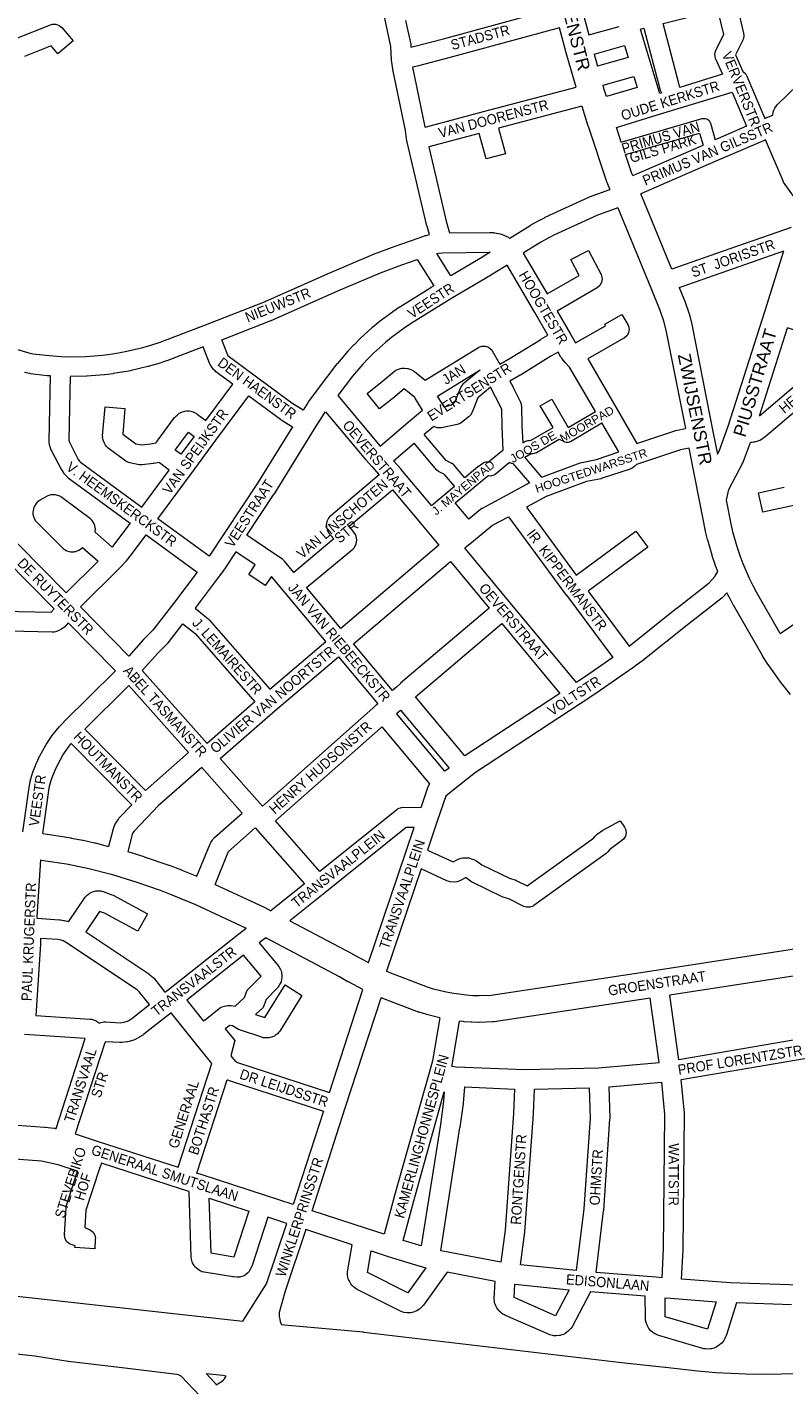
# Model space of a CAD drawing. Header units: metres. Extents: x 123817 to 142006, y 393105 to 406084.
# Tile 64 of 138: x 133728 to 134300, y 394977 to 396003. Entities that reach past the tile are written whole.
import ezdxf
from ezdxf.enums import TextEntityAlignment as Align

# ---------------------------------------------------------------- set-up
doc = ezdxf.new("R2010")
doc.units = ezdxf.units.M
doc.header["$MEASUREMENT"] = 0
doc.styles.add('Style-Arial', font='arial.ttf')

msp = doc.modelspace()

# ---------------------------------------------------------------- linework, layer by layer
at = {"color": 40, "linetype": 'Continuous', "lineweight": 0, "flags": 128}
for points in [[(134124.6, 396109.9), (134123.8, 396103), (134147.4, 396015.4), (134147.4, 396015.4), (134147.4, 396015.4), (134152.3, 395997.4)], [(134142.6, 395958.1), (134135.2, 395983.8), (134135.1, 395984), (134130.1, 396002.9)], [(134156.3, 395982.9), (134158.9, 395973.8)], [(134165.6, 395951), (134163.9, 395956.3), (134163.1, 395959.4)], [(134146.9, 395943.7), (134151.6, 395928.7), (134151.7, 395928.5), (134151.7, 395928.5), (134165.9, 395885.9), (134166, 395885.6), (134166.3, 395884.9), (134168.2, 395880.7)], [(134176.8, 395916.5), (134175.7, 395919.6), (134173.1, 395927.5)], [(134185.4, 395891.2), (134184.7, 395892.7), (134179.9, 395907)], [(134214.9, 395820.4), (134194.5, 395870.1), (134191.5, 395877.5)], [(134174.2, 395866.9), (134199, 395806.4), (134205.9, 395789.5), (134208.7, 395781.4), (134210.7, 395773.2), (134225.2, 395700)], [(134220.6, 395806.5), (134224.5, 395796.7), (134224.7, 395796.4), (134224.7, 395796.2), (134227.7, 395787.5), (134228, 395786.7), (134230.2, 395777.8), (134230.3, 395777.3), (134246.2, 395696.5), (134249.4, 395680.6), (134250.6, 395682.9), (134257.6, 395701.9), (134285.4, 395789.3), (134299.5, 395834.2)], [(134281.1, 395709.7), (134302.2, 395776.1)], [(134296.8, 395545.2), (134278.9, 395576.3), (134276.1, 395581.6), (134273.5, 395586.8), (134268.8, 395597.8), (134266.5, 395603.9), (134264.5, 395610), (134261.4, 395621), (134260, 395626.7), (134256.2, 395646), (134258.1, 395653.9), (134268.6, 395674.2), (134269.1, 395675.3), (134274.4, 395689.6)], [(134249.6, 395592), (134247.7, 395597.1), (134247.7, 395597.1), (134247.6, 395597.4), (134245.4, 395603.9), (134245.4, 395603.9), (134245.3, 395604.3), (134242.1, 395615.8), (134241.9, 395616.2), (134240.5, 395622.3), (134240.5, 395622.6), (134236.2, 395644.3), (134236.2, 395644.3), (134236.2, 395644.3), (134228.1, 395685.3)], [(134304.6, 395499.1), (134296, 395509.9), (134295.7, 395510.3), (134287.8, 395521.6), (134287.5, 395521.9), (134283.8, 395527.7), (134283.7, 395527.9), (134283.6, 395528.1), (134261.5, 395566.5), (134261.3, 395566.8), (134258.4, 395572.3), (134258.2, 395572.6), (134256.6, 395576)], [(133739.8, 395394), (133743.1, 395393.6), (133743.4, 395393.5), (133761, 395390.7), (133761.2, 395390.7), (133761.3, 395390.6), (133770.1, 395388.9), (133770.3, 395388.9), (133779, 395387), (133779.4, 395386.9), (133789.5, 395384.3)], [(133738.2, 395374), (133740.4, 395373.7), (133757.7, 395371), (133766.2, 395369.3), (133774.6, 395367.5), (133791.5, 395363.2), (133810.1, 395357.6), (133828.4, 395351.2), (133837.3, 395347.8), (133855.2, 395340.4), (133893.5, 395322.6)], [(133804, 395380.3), (133816.1, 395376.7), (133816.5, 395376.5), (133835.1, 395370.1), (133835.4, 395370), (133844.6, 395366.5), (133844.9, 395366.3), (133856.1, 395361.7)], [(133869.9, 395355.6), (133907.1, 395338.3), (133907.6, 395338.1), (133912.1, 395335.7)], [(133926.5, 395328.1), (133973.3, 395303.3), (133973.6, 395303.2), (133980, 395299.6), (133985.9, 395296.5)], [(134388.3, 395320.3), (134374.9, 395317.2), (134367.7, 395315.8), (134312.4, 395307.3), (134203.1, 395290.5), (134078.4, 395271.5), (134069.3, 395271.3), (134064.6, 395271.4), (134059.9, 395271.8), (134050.2, 395273), (134044.4, 395274.1), (134034.9, 395276.5), (134030.5, 395277.9), (134001.5, 395289), (133999.5, 395289.9)], [(133981.6, 395276.2), (133970.7, 395281.9), (133970.3, 395282), (133963.9, 395285.7), (133908.2, 395315.2)], [(134308.1, 395286.4), (134277.1, 395281.6), (134213.4, 395271.8)], [(134039.6, 395254.7), (134029.7, 395257.2), (134029.1, 395257.4), (134024.2, 395259), (134023.6, 395259.1), (133995.3, 395269.9)], [(134198.6, 395269.6), (134080.7, 395251.7), (134079.5, 395251.6), (134069.5, 395251.3), (134069, 395251.3), (134063.8, 395251.5), (134063.4, 395251.5), (134058.2, 395251.8), (134057.6, 395251.9), (134054.4, 395252.3)]]:
    msp.add_lwpolyline(points, dxfattribs=at)
at = {"color": 9, "linetype": 'Continuous', "lineweight": 0, "flags": 128}
for points in [[(134263.3, 396023.4), (134269.2, 395998.7), (134269.4, 395997), (134269, 395994.4), (134268.7, 395993.6), (134263.1, 395982.4), (134268.7, 395969.8), (134270.5, 395968.3), (134271.7, 395966.4), (134285.2, 395934.3), (134286.8, 395935), (134291.3, 395936.9), (134291.3, 395937.1), (134291.2, 395937.1), (134291.5, 395939.2), (134291.9, 395940.6), (134292.7, 395942.2), (134293.9, 395943.9), (134294.4, 395944.6), (134294.9, 395945.2), (134317.3, 395966.8)], [(133759.7, 395754.3), (133772.3, 395754.5), (133784.8, 395755.5), (133790.9, 395756.3), (133797.1, 395757.3), (133803.2, 395758.4), (133815.4, 395761.3), (133821.4, 395763), (133828.4, 395765.3), (133862.6, 395778.3), (133905.9, 395795.3), (133956.6, 395817.7), (133956.7, 395817.8), (133989.2, 395831.6), (133989.5, 395831.7), (134005.9, 395837.9), (134006.1, 395837.9), (134023.4, 395843.9), (134028.8, 395845.8), (134029.5, 395846), (134031.8, 395846.6), (134030.1, 395852.9), (134030, 395853.1), (134015, 395916.5), (134015, 395916.8), (134014.9, 395917.2), (134013.8, 395925.2), (134004.2, 395971.3), (134004.1, 395971.9), (134003.3, 395978.4), (134003.3, 395978.8), (134003.3, 395978.9), (134002.8, 395988.8), (133997.6, 396012.5)], [(134013.9, 396008.3), (134017.6, 395991.4), (134017.7, 395990.2), (134017.8, 395988.2), (134019.9, 395988.6), (134042.6, 395994.6), (134126.2, 396017.4)], [(134220.9, 395957.8), (134220.6, 395959.7), (134208.3, 396006.2), (134249.5, 396016.4), (134254, 395997.9), (134248.1, 395985.9), (134247.7, 395985.2), (134247.3, 395982.6), (134247.7, 395980), (134247.9, 395979.5), (134253.2, 395967.8), (134220.9, 395957.8)], [(133720.3, 395995), (133745.6, 396005.1), (133747.1, 396005.5), (133749.7, 396005.5), (133752.2, 396004.6), (133754.1, 396003), (133762.7, 395992.9), (133751.3, 395983.2), (133746.2, 395989.2), (133725.9, 395981.1)], [(134130.1, 396002.9), (134046.6, 395980.1), (134046.5, 395980.1), (134023.5, 395974), (134022.9, 395973.9), (134019.1, 395973.2), (134028.5, 395928), (134028.6, 395927.7), (134072.8, 395939.5), (134072.8, 395939.5), (134072.8, 395939.5), (134142.6, 395958.1)], [(134152.3, 395997.4), (134175.1, 396003.9)], [(134205.8, 395953.2), (134205.3, 395954.8), (134205.3, 395954.8), (134205.3, 395954.8), (134198.6, 395977.5), (134191.6, 396000.9), (134191.3, 396001.9), (134193.7, 396002.5), (134206.1, 395955.8), (134206.3, 395955.2), (134207.2, 395953.7), (134205.8, 395953.2)], [(134156.3, 395982.9), (134179.3, 395989.5), (134182, 395980.4), (134158.9, 395973.8)], [(134163.1, 395959.4), (134186.3, 395966.1), (134188.8, 395957.8), (134165.6, 395951)], [(134173.1, 395927.5), (134203, 395936.7), (134203, 395936.7), (134203, 395936.7), (134260.5, 395954.3), (134271.4, 395928.4), (134247.8, 395918.2)], [(134146.9, 395943.7), (134084, 395926.9), (134089.2, 395907.7), (134074.7, 395903.8), (134069.5, 395923), (134031.3, 395912.9), (134044.6, 395856.7), (134047, 395847.8), (134077.6, 395848.2), (134078, 395848.2), (134080.2, 395848.1), (134081.1, 395848), (134081.3, 395847.9), (134085.2, 395847.2), (134086.7, 395846.7), (134090.3, 395845.2), (134091.1, 395844.8), (134091.6, 395844.4), (134092.5, 395843.8), (134108, 395853.5), (134108.3, 395853.7), (134108.3, 395853.7), (134114.9, 395857.4), (134115.3, 395857.6), (134119.3, 395859.6), (134119.4, 395859.7), (134152.3, 395874.8), (134152.8, 395875), (134168.2, 395880.7)], [(134310.4, 395871.7), (134306.1, 395876.6), (134305.9, 395876.7), (134305.5, 395877.3), (134299.4, 395886.3), (134298.7, 395887.6), (134285.8, 395918.2), (134284.1, 395917.5), (134248.3, 395902), (134248.3, 395902), (134248.3, 395902), (134191.5, 395877.5)], [(134185.4, 395891.2), (134210.7, 395902.1), (134238.6, 395914.2)], [(134174.2, 395866.9), (134158.3, 395861), (134125.8, 395846.1), (134122, 395844.2), (134115.9, 395840.8), (134102.7, 395832.5), (134120.7, 395801.7), (134144.9, 395815.7), (134138.7, 395827.7), (134152, 395834.6), (134161.5, 395816.3), (134161.9, 395815.4), (134162.3, 395812.8), (134161.9, 395810.3), (134160.6, 395808), (134158.6, 395806.4), (134128.3, 395788.7), (134138.2, 395771.8), (134142.3, 395764.8), (134164.9, 395777.7), (134164.3, 395778.9), (134177.3, 395786.3), (134181.7, 395778.6), (134182.2, 395777.5), (134182.6, 395774.9), (134182.2, 395772.4), (134180.9, 395770.1), (134178.9, 395768.4), (134178.8, 395768.4), (134151.4, 395752.8), (134172.6, 395716.3), (134172.6, 395716.3), (134172.7, 395716.3), (134188.6, 395688.8), (134217.1, 395698.4), (134218, 395698.6), (134225.2, 395700)], [(134305, 395852), (134253.8, 395834.1), (134214.9, 395820.4)], [(134048, 395815.4), (134037.4, 395832.4), (134038.5, 395832.6), (134041.5, 395832.8), (134077.5, 395833.2), (134077.7, 395833.2), (134070.3, 395828.6), (134048, 395815.4)], [(134220.6, 395806.5), (134223.5, 395807.5), (134299.5, 395834.2)], [(133936.4, 395714), (133928, 395719.2), (133898.2, 395741.2), (133879.9, 395754.8), (133879.8, 395754.9), (133879.5, 395755.4), (133875, 395767.1), (133911.5, 395781.4), (133911.8, 395781.5), (133962.6, 395804), (133994.9, 395817.7), (134011.1, 395823.8), (134022.7, 395827.8), (134035.1, 395807.8), (134033, 395806.5), (134032.8, 395806.4), (134009.5, 395791.8), (134009.3, 395791.7), (134004.2, 395788.2), (134003.9, 395788), (133994, 395780.7), (133993.7, 395780.5), (133988.9, 395776.5), (133988.7, 395776.3), (133979.5, 395768), (133979.3, 395767.8), (133974.9, 395763.4), (133974.7, 395763.3), (133970.5, 395758.8), (133970.3, 395758.5), (133962.3, 395749.1), (133962.3, 395749.1), (133962, 395748.8), (133947.1, 395729.3), (133947.1, 395729.3), (133947.1, 395729.2), (133940.5, 395720.4), (133940.2, 395720), (133936.4, 395714)], [(133994.6, 395686.8), (134014.4, 395703.6), (134026.7, 395714), (134021.1, 395723.1), (134021.1, 395723.1), (134021.1, 395723.1), (134020.8, 395723.6), (134012.8, 395730), (134005.9, 395724.2), (134005.7, 395724.1), (133994.2, 395714.8), (133984.8, 395726.5), (133996.3, 395735.7), (134005.4, 395743.3), (134006.4, 395744.1), (134007.8, 395744.7), (134009.9, 395745.4), (134010.9, 395745.6), (134013, 395745.7), (134015.2, 395745.5), (134015.6, 395745.4), (134017.9, 395744.6), (134019.4, 395743.8), (134019.6, 395743.7), (134020.5, 395743.1), (134028.7, 395736.5), (134068.9, 395761.3), (134069.1, 395761.4), (134071.5, 395762.3), (134074.1, 395762.3), (134076.6, 395761.4), (134078.6, 395759.8), (134079.3, 395758.7), (134085.1, 395748.7), (134092.9, 395753.3), (134115.9, 395767.4), (134116, 395767.5), (134121.4, 395770.7), (134111.5, 395787.6), (134090.5, 395823.5), (134089.8, 395823), (134078.2, 395815.8), (134078, 395815.7), (134049.3, 395798.7), (134049.3, 395798.7), (134040.7, 395793.6), (134017.5, 395779.1), (134012.7, 395775.9), (134003.1, 395768.7), (133998.6, 395765.1), (133989.7, 395757), (133985.6, 395752.9), (133981.6, 395748.6), (133973.8, 395739.5), (133962.7, 395724.9), (133994.6, 395686.8)], [(134281.1, 395709.7), (134323.8, 395745.8), (134324, 395746), (134345, 395762.3), (134302.2, 395776.1)], [(133695.9, 395767.1), (133729.2, 395757.2), (133732.4, 395756.6), (133744.8, 395755.1), (133753.6, 395754.5), (133759.7, 395754.3)], [(133814.7, 395640.7), (133835.3, 395668.5), (133828, 395674), (133827.7, 395674.3), (133823.6, 395673.5), (133823.1, 395673.5), (133814.9, 395672.6), (133812.7, 395672.7), (133812.6, 395672.7), (133805.5, 395674.1), (133803.2, 395674.9), (133802.5, 395675.4), (133789.2, 395685.3), (133788, 395686.5), (133787.8, 395686.7), (133787.2, 395687.5), (133786.1, 395689.5), (133786.1, 395689.5), (133785.4, 395691.3), (133785, 395693.8), (133785.1, 395694.5), (133785, 395694.5), (133787, 395716.5), (133801.9, 395715.2), (133800.2, 395695.8), (133810.1, 395688.5), (133814.4, 395687.6), (133821.2, 395688.4), (133825.4, 395689.1), (133825.7, 395689.7), (133826.3, 395690.5), (133839.4, 395708.3), (133839.7, 395708.7), (133840, 395709), (133841.2, 395710.2), (133842.9, 395711.6), (133843.6, 395711.9), (133845.4, 395712.7), (133847.1, 395713.2), (133848.4, 395713.3), (133850.3, 395713.3), (133851.6, 395713.2), (133852.6, 395713), (133853.5, 395712.7), (133854.9, 395712), (133855, 395712), (133855.8, 395711.5), (133856.5, 395711), (133863, 395706.2), (133883.3, 395733.6), (133870.6, 395743), (133870, 395743.6), (133868.8, 395744.6), (133868.2, 395745.3), (133867.5, 395746.3), (133866.3, 395748.3), (133865.7, 395749.5), (133861, 395761.7), (133833.6, 395751.2), (133833.2, 395751.1), (133825.9, 395748.7), (133825.6, 395748.7), (133819.4, 395746.9), (133819.1, 395746.8), (133806.5, 395743.8), (133806.1, 395743.7), (133799.8, 395742.5), (133799.7, 395742.5), (133799.5, 395742.5), (133793.1, 395741.5), (133792.9, 395741.4), (133786.5, 395740.6), (133786.1, 395740.6), (133773.2, 395739.6), (133772.8, 395739.6), (133760.5, 395739.3), (133759.4, 395691.2), (133759.4, 395691.1), (133759.9, 395689.7), (133766.6, 395676.7), (133767.6, 395675.4), (133768.3, 395674.7), (133814.7, 395640.7)], [(134157.2, 395713), (134137.7, 395746.4), (134134.5, 395750), (134132.1, 395752.8), (134132, 395752.9), (134131.2, 395754), (134129, 395757.7), (134123.6, 395754.6), (134100.7, 395740.4), (134100.5, 395740.4), (134092.5, 395735.7), (134095, 395731.2), (134095.1, 395731), (134100.6, 395719.9), (134101, 395719.1), (134101.4, 395716.7), (134101.7, 395702.1), (134102.3, 395689.1)], [(133726, 395742.5), (133729.8, 395741.8), (133729.9, 395741.8), (133730.3, 395741.7), (133743.2, 395740.2), (133743.6, 395740.1), (133745.5, 395740), (133744.4, 395690.8), (133744.4, 395690.8), (133744.4, 395690.6), (133744.5, 395689.3), (133744.7, 395687.8), (133745.1, 395686.6), (133745.1, 395686.5), (133746, 395684), (133746.4, 395683.2), (133753.6, 395669.4), (133754.1, 395668.5), (133755.8, 395666.1), (133756.2, 395665.5), (133756.9, 395664.8), (133758.6, 395663.3), (133759.1, 395662.9), (133805.8, 395628.6), (133794.1, 395612.9), (133792.1, 395610.4), (133779.3, 395621.8), (133779.4, 395622.3), (133779.6, 395624.1), (133779.1, 395626.6), (133779.1, 395626.8), (133778.4, 395628.4), (133777.2, 395630.5), (133775.9, 395631.7), (133754.2, 395648), (133753.5, 395648.5), (133753.3, 395648.6), (133752.6, 395648.9), (133750.3, 395649.8), (133749.5, 395649.9), (133747.6, 395650), (133745.9, 395649.9), (133743.6, 395649.1), (133737.6, 395645.8), (133737.5, 395645.7), (133736.4, 395645), (133735.6, 395644.3), (133734.7, 395643.4), (133733.5, 395641.4), (133732.8, 395639.8), (133732.9, 395639.7), (133732.7, 395639.4), (133732.2, 395636.9), (133732.4, 395635.2), (133732.8, 395633.5), (133733.1, 395632.5), (133734.4, 395630.3), (133734.8, 395629.8), (133755.1, 395609.5), (133756.7, 395608.4), (133758.1, 395607.7), (133759.8, 395607.2), (133760.8, 395606.9), (133763.4, 395606.9), (133763.6, 395607), (133764.9, 395607.2), (133767.1, 395608.1), (133768.3, 395608.9), (133769.7, 395610.1), (133781.6, 395599.7), (133757.6, 395575.9)], [(134043, 395716.3), (134042.9, 395716.4), (134037.9, 395724.6), (134070.2, 395744.5), (134070.3, 395744.4), (134069.7, 395744), (134057.2, 395733.5), (134056.3, 395732.6), (134055, 395730.4), (134050.9, 395719.7), (134048.1, 395717.4), (134043, 395716.3)], [(134087.5, 395683.6), (134086.7, 395701.5), (134086.7, 395701.7), (134086.5, 395714.7), (134081.8, 395724.1), (134077.9, 395731.2), (134068.3, 395723.3), (134064.2, 395712.4), (134062.9, 395710.2), (134061.9, 395709.2), (134056, 395704.6), (134055.1, 395703.9), (134052.9, 395703.1), (134040.9, 395700.6), (134040.6, 395700.5), (134038, 395700.5), (134035.6, 395701.4), (134035.3, 395701.6), (134027.9, 395695.4)], [(134333.4, 395734.2), (134285.3, 395693.6), (134284.8, 395693.2), (134283.5, 395692.3), (134282.9, 395691.9), (134282.6, 395691.7), (134281.3, 395691.1), (134279.8, 395690.5), (134277.1, 395689.8), (134276.5, 395689.7), (134275, 395689.5), (134274.4, 395689.6)], [(133865.4, 395603.5), (133826.8, 395631.8), (133851.8, 395665.7), (133870.6, 395691.2), (133870.6, 395691.2), (133870.6, 395691.2), (133895.4, 395724.7), (133919.4, 395707), (133919.9, 395706.6), (133928.4, 395701.3), (133902.1, 395658.8), (133877.4, 395621.5), (133877.4, 395621.5), (133877.4, 395621.5), (133865.4, 395603.5)], [(133929.5, 395591.3), (133922.3, 395599.9), (133920.8, 395601.3), (133915, 395605.1), (133894, 395619.4), (133914.6, 395650.6), (133914.8, 395650.8), (133945.1, 395699.8), (133952.7, 395711.7), (133953.4, 395712.7), (133983.6, 395676.6), (133983.8, 395676.5), (133988.3, 395671.4), (133988.3, 395671.4), (133988.3, 395671.4), (133994, 395665), (133957.3, 395634.1), (133956.4, 395633.2), (133955.7, 395632.4), (133955.1, 395631.3), (133954.4, 395629.9), (133953.9, 395627.3), (133954, 395626.8), (133954.1, 395625.5), (133954.5, 395623.5), (133955.7, 395621.3), (133959.7, 395616.6), (133929.5, 395591.3)], [(134116.7, 395663.4), (134145.8, 395674.1), (134146.9, 395674.4), (134158, 395676.7), (134174.9, 395682.4), (134162.2, 395704.4)], [(133844.2, 395680.6), (133839.9, 395683.8), (133849.9, 395697.3), (133854.1, 395694.1), (133844.2, 395680.6)], [(134033.4, 395641.9), (134010.5, 395669.1), (134010.5, 395669.1), (134010.4, 395669.2), (134004.6, 395675.6), (134020.3, 395688.9)], [(134228.1, 395685.3), (134221.4, 395684), (134188.2, 395672.8), (134188.2, 395672.8), (134187.1, 395671.7), (134185.8, 395670.7), (134184.9, 395670.1), (134183.5, 395669.4), (134162.3, 395662.4), (134161.5, 395662.1), (134150.4, 395659.9), (134120.7, 395648.9), (134120.5, 395648.8), (134105.1, 395640.6), (134142.8, 395589.2), (134187.8, 395622.5), (134196.7, 395610.5), (134151.8, 395577.1), (134182.8, 395535.7), (134218.5, 395564.2), (134218.6, 395564.2), (134243.2, 395583.5), (134247.5, 395588.3), (134249.6, 395592)], [(134094.8, 395673.7), (134093.8, 395673.7), (134092.1, 395674.4)], [(134107.5, 395658.9), (134090.4, 395649.7), (134071.7, 395639.7), (134071.5, 395639.6), (134070.5, 395638.9), (134061.5, 395631.6), (134061.1, 395632.2), (134060.9, 395632.5), (134060.9, 395632.5), (134051.3, 395643.8)], [(133964.9, 395548.9), (133939.1, 395579.8), (133974, 395609), (133974.9, 395609.9), (133976.2, 395612.2), (133976.4, 395612.9), (133976.7, 395614.1), (133976.9, 395615.9), (133976.5, 395618.5), (133976.4, 395618.7), (133975.9, 395619.9), (133974.8, 395621.8), (133971.2, 395626.2), (134003.9, 395653.7), (134025.1, 395628.5), (134037.7, 395613.5), (134039, 395611.8), (133964.9, 395548.9)], [(134309.3, 395642.3), (134283.6, 395636.8), (134280.4, 395651.4), (134299.9, 395655.6)], [(133757.6, 395575.9), (133703.4, 395630.6)], [(134143, 395508.2), (134093.2, 395568.1), (134093.2, 395568.1), (134093.2, 395568.1), (134059.1, 395609.2), (134058.6, 395609.8), (134065.1, 395615.2), (134065.1, 395615.2), (134079.4, 395626.9), (134091.7, 395633.4), (134135.2, 395574.2), (134135.3, 395574.2), (134135.3, 395574.2), (134170.5, 395527.1), (134152.3, 395514.3), (134143, 395508.2)], [(133692.8, 395620), (133748.5, 395563.7), (133746.2, 395561.3), (133745.9, 395561.1)], [(133804.7, 395528.1), (133768.2, 395565.2), (133797.9, 395594.7), (133797.9, 395594.8), (133797.9, 395594.8), (133802.6, 395599.6), (133803, 395600), (133803.1, 395600.1), (133805.9, 395603.6), (133806.1, 395603.8), (133817.9, 395619.8), (133856.5, 395591.5), (133838.5, 395567.7), (133823, 395547.7), (133816.2, 395540.9), (133816, 395540.6), (133804.7, 395528.1)], [(133911.3, 395503.2), (133953.5, 395539.2), (133922.8, 395575.9), (133912.5, 395588.2), (133907.7, 395581.3), (133895.4, 395589.8), (133900.3, 395597), (133885.7, 395606.9), (133877.3, 395594.2), (133877, 395593.8), (133873, 395588.5), (133854.8, 395564.4), (133864.7, 395556.3), (133865.6, 395555.4), (133911.3, 395503.2)], [(134003.9, 395502), (133974.5, 395537.3), (134047.7, 395599.5), (134076.9, 395564.2), (134010.1, 395507.5), (134010, 395507.4), (134009.9, 395507.4), (134006.9, 395504.7), (134005, 395503.1), (134004.9, 395502.8), (134003.9, 395502)], [(134256.6, 395576), (134253.9, 395573), (134253, 395572.1), (134227.9, 395552.4), (134191.7, 395523.7), (134191.4, 395523.4), (134185.5, 395519.3), (134185.5, 395519.3), (134160.8, 395502), (134160.6, 395501.8), (134145.6, 395492), (134066.7, 395440.2), (134047.2, 395424.7), (134047.2, 395424.7), (134047.2, 395424.7), (134044.2, 395422.3), (134037.8, 395403.3), (134037.8, 395403.3), (134030.4, 395381.4), (134049.7, 395372.6), (134053.6, 395374.7), (134055.9, 395375.5), (134057, 395375.6), (134060, 395375.7), (134061.5, 395375.6), (134062.8, 395375.2), (134065.9, 395374.1), (134067, 395373.5), (134067.7, 395373.1), (134071.4, 395370.4), (134092.9, 395359.9), (134096.5, 395358.9), (134097.8, 395358.3), (134105.7, 395354.4), (134155.7, 395390.4), (134157.1, 395392.1), (134157.2, 395392.2), (134158.5, 395393.4), (134162.8, 395396.6), (134175.9, 395403.7), (134179.1, 395398.8), (134179.9, 395397.3), (134180.4, 395394.7), (134179.9, 395392.1), (134178.6, 395389.9), (134177.3, 395388.7), (134168.1, 395381.9), (134166.7, 395380.1), (134166.6, 395380.1), (134165.3, 395378.8), (134110.8, 395339.6), (134110.2, 395339.2), (134107.7, 395338.3), (134105.1, 395338.3), (134103.1, 395338.9), (134091.8, 395344.6), (134088.2, 395345.6), (134086.9, 395346.1), (134064.1, 395357.2), (134063.7, 395357.5), (134063, 395357.9), (134059.7, 395360.4), (134059.1, 395360.6), (134054.8, 395358.2), (134052.5, 395357.4), (134050.6, 395357.3), (134047.5, 395357.6), (134046.8, 395357.7), (134044.9, 395358.2), (134025.6, 395367.2), (133999.5, 395289.9)], [(133745.9, 395561.1), (133685.9, 395562.4)], [(134296.8, 395545.2), (134318, 395559.4)], [(133724.8, 395395.3), (133729.5, 395428.8), (133729.5, 395429.1), (133730.2, 395432.9), (133730.4, 395433.6), (133732.1, 395439.7), (133732.3, 395440.2), (133732.3, 395440.4), (133735.3, 395447.8), (133735.5, 395448.3), (133737.4, 395452.4), (133737.7, 395452.8), (133742.1, 395460.7), (133742.4, 395461.3), (133747.5, 395468.8), (133747.9, 395469.4), (133752.5, 395474.9), (133752.6, 395475), (133752.9, 395475.4), (133755.6, 395478.2), (133755.6, 395478.2), (133755.7, 395478.3), (133794.7, 395516.9), (133759.1, 395553.1), (133756.4, 395550.3), (133755.4, 395549.5), (133753.5, 395548.1), (133752.9, 395547.8), (133751.5, 395547.1), (133749.4, 395546.5), (133748.4, 395546.2), (133747, 395546.1), (133693.1, 395547.3)], [(133864, 395462.1), (133815, 395517.1), (133827, 395530.5), (133833.9, 395537.5), (133834.4, 395537.9), (133834.5, 395538.1), (133845.7, 395552.5), (133854.8, 395545.1), (133899.9, 395493.4), (133864, 395462.1)], [(134058.5, 395452.8), (134021.3, 395497.4), (134086.5, 395552.7), (134130.3, 395499.9), (134058.5, 395452.8)], [(133905.7, 395414.8), (133873.9, 395450.8), (133915.4, 395487), (133963.1, 395527.6), (133992.8, 395492), (133991.7, 395491), (133991.7, 395491), (133991.7, 395491), (133984.8, 395484.9), (133905.7, 395414.8)], [(133817.5, 395426.6), (133771.6, 395472.9), (133804.9, 395505.9), (133850, 395455.2), (133817.5, 395426.6)], [(134043.5, 395441), (134007.1, 395484.6), (134008.2, 395485.6), (134008.2, 395485.6), (134008.2, 395485.6), (134010.1, 395487.3), (134046.7, 395443.5), (134043.5, 395441)], [(133949.1, 395365.4), (133915.6, 395403.5), (133994.8, 395473.7), (133994.8, 395473.7), (133994.8, 395473.7), (133995.9, 395474.7), (134032, 395431.5), (134030.7, 395429.4), (134030.7, 395429.2), (134025.3, 395413.3), (134012.1, 395413.7), (134010.6, 395413.5), (134008.1, 395412.7), (134007.2, 395412), (133949.1, 395365.4)], [(133739.8, 395394), (133744.3, 395426.6), (133744.9, 395429.8), (133746.4, 395435.2), (133749.2, 395442), (133750.9, 395445.7), (133755, 395453.1), (133759.7, 395460.1), (133761.3, 395462), (133807.1, 395415.8), (133797.6, 395405.8), (133797.3, 395405.5), (133797, 395405.1), (133795.2, 395402.6), (133794.3, 395401), (133793.3, 395398.4), (133793.2, 395398.2), (133793, 395397.5), (133789.5, 395384.3)], [(133856.1, 395361.7), (133866.3, 395386.3), (133866.8, 395387.2), (133867.9, 395389.1), (133868.6, 395390.1), (133869.4, 395390.9), (133890.3, 395409.5), (133859.9, 395444), (133827, 395415), (133822.9, 395410.7), (133808.9, 395395.9), (133807.9, 395394.6), (133807.4, 395393.2), (133804, 395380.3)], [(133869.9, 395355.6), (133879.9, 395380), (133880.2, 395380.5), (133900.2, 395398.2), (133937.4, 395356), (133912.1, 395335.7)], [(133985.9, 395296.5), (134014, 395379.9), (134020.3, 395398.5), (134014.4, 395398.6), (133952.9, 395349.2), (133952.9, 395349.2), (133952.9, 395349.2), (133926.5, 395328.1)], [(133738.2, 395374), (133735.3, 395331), (133735.2, 395330), (133752.5, 395328.9), (133753.3, 395328.8), (133753.4, 395328.8), (133755.5, 395328.4), (133756.1, 395328.3), (133758.2, 395327.7), (133758.9, 395327.5), (133759.3, 395327.3), (133771.8, 395345.9), (133772.3, 395346.5), (133773.6, 395347.8), (133775, 395348.8), (133775.7, 395349.3), (133777.4, 395350), (133779.1, 395350.5), (133779.8, 395350.6), (133781.7, 395350.7), (133783.4, 395350.6), (133784.2, 395350.5), (133785.4, 395350.2), (133792, 395347.8), (133793.1, 395347.4), (133818.8, 395333.3), (133811.6, 395320.2), (133786.4, 395333.9), (133782.7, 395335.2), (133772.3, 395319.7), (133819.9, 395288), (133820.7, 395287.3), (133823.2, 395285.1), (133824, 395284.3), (133824.1, 395284.2), (133832.1, 395274.1), (133833.4, 395275.1), (133887.9, 395318.3), (133887.9, 395318.3), (133893.5, 395322.6)], [(133782.4, 395250.8), (133783.7, 395251.2), (133783.8, 395251.2), (133785.9, 395251.6), (133787.5, 395251.7), (133798.3, 395251), (133801.1, 395251.4), (133803.9, 395252.3), (133804.8, 395252.8), (133807.2, 395254.3), (133820.4, 395264.7), (133812.7, 395274.3), (133811.1, 395275.8), (133757.8, 395311.4), (133756.4, 395312.2), (133755.1, 395312.9), (133753.8, 395313.4), (133752.5, 395313.7), (133751.1, 395314), (133738, 395314.8), (133738.1, 395313.8), (133738.1, 395313.3), (133738.1, 395313.1), (133738.1, 395310.9), (133738.1, 395310.5), (133734.5, 395256.5), (133775.3, 395253.8), (133776.1, 395253.7), (133776.5, 395253.6), (133778.2, 395253.2), (133780.1, 395252.4), (133780.5, 395252.2), (133781.9, 395251.2), (133782.4, 395250.8)], [(133908.2, 395315.2), (133903.3, 395311.3), (133918.1, 395293.6), (133919.4, 395291.3), (133919.5, 395291), (133920.2, 395289), (133920.5, 395286.7), (133920.5, 395285.8), (133920.2, 395283.7), (133919.8, 395282), (133919.2, 395280.6), (133918, 395278.8), (133917.4, 395277.9), (133917.1, 395277.5), (133908.5, 395268.7), (133906.3, 395262.6), (133900.6, 395257.3), (133907.6, 395255), (133922.9, 395279.6), (133935.6, 395271.6), (133918.9, 395244.6), (133918.2, 395243.8), (133917.1, 395242.7), (133915.7, 395241.6), (133914.8, 395241), (133913.3, 395240.4), (133911.6, 395239.8), (133910.7, 395239.6), (133909, 395239.5), (133907.2, 395239.6), (133906.3, 395239.7), (133905.3, 395240), (133889.1, 395245.3), (133887.7, 395245.9), (133887.7, 395246), (133883.1, 395248.7), (133881, 395248.9), (133877.7, 395246.3), (133884.8, 395237.7), (133881.8, 395226.1), (133885.1, 395222.1), (133886.1, 395221.4), (133887, 395221), (133956.4, 395198.4), (133981.6, 395276.2)], [(133861.1, 395252.3), (133862.3, 395253.3), (133862.3, 395253.3), (133862.4, 395253.3), (133873.1, 395261.8), (133874, 395262.5), (133875.4, 395263.1), (133877.1, 395263.6), (133878.2, 395263.9), (133879.4, 395264), (133880.7, 395264), (133881.8, 395264), (133885.2, 395263.5), (133892.3, 395270.1), (133894.3, 395275.6), (133904.7, 395286.3), (133891.5, 395302), (133848.6, 395268), (133861.1, 395252.3)], [(134308.1, 395286.4), (134315.5, 395239.3), (134220.3, 395223), (134213.4, 395271.8)], [(134039.6, 395254.7), (134034.1, 395222.2), (134032.1, 395214.9), (134005.6, 395120.6), (134005.6, 395120.5), (133997.7, 395091.2), (133984.4, 395095.6), (133943.2, 395109), (133968.3, 395186.7), (133995.3, 395269.9)], [(134054.4, 395252.3), (134048.8, 395219.3), (134048.7, 395218.6), (134048.6, 395218.2), (134052.1, 395217.8), (134104, 395215.6), (134159.5, 395216.9), (134205.5, 395221.1), (134198.6, 395269.6)], [(133842, 395141.9), (133867.4, 395220.2), (133854, 395237), (133836.8, 395258.6), (133835.6, 395257.6), (133816.2, 395242.4), (133815.8, 395242), (133812.7, 395240), (133812.3, 395239.8), (133811.9, 395239.5), (133810, 395238.6), (133809, 395238.2), (133805, 395236.9), (133804, 395236.6), (133803.6, 395236.6), (133799.5, 395236.1), (133798.1, 395236), (133787.5, 395236.6), (133787.2, 395236.6), (133787.1, 395236.5), (133786.9, 395236.4), (133786.9, 395236.4), (133786.7, 395235.9), (133764.4, 395167), (133781.7, 395161.4), (133781.7, 395161.4), (133781.7, 395161.4), (133842, 395141.9)], [(133749.9, 395171), (133771.9, 395239), (133726, 395242.1)], [(134311.5, 395052.6), (134258.9, 395054.4), (134222.3, 395057.2), (134223.5, 395079.5), (134223.5, 395079.8), (134224.4, 395181.9), (134224.4, 395182), (134224.4, 395182.7), (134222.1, 395208.1), (134318.3, 395224.6), (134331.4, 395166.7), (134349.1, 395086.4), (134355.8, 395054.7), (134311.5, 395052.6)], [(133928.9, 395113.7), (133907.2, 395120.7), (133860.1, 395136), (133856.2, 395137.3), (133879.2, 395208), (133879.3, 395208), (133881.3, 395207.1), (133882, 395206.9), (133951.8, 395184.2), (133928.9, 395113.7)], [(134025.7, 395082.4), (134012.1, 395086.6), (134020.1, 395116.5), (134043.1, 395198.7), (134042.6, 395191.7), (134040.1, 395174.1), (134025.7, 395082.4)], [(134085.8, 395070), (134043.3, 395078.1), (134040.4, 395078.7), (134054.9, 395171.8), (134055, 395172), (134057.5, 395189.8), (134057.5, 395190.3), (134058.5, 395202.5), (134096.1, 395200.9), (134095.4, 395182.8), (134089, 395094.4), (134085.8, 395070)], [(134142.8, 395063.8), (134100.7, 395068), (134103.9, 395092.7), (134103.9, 395093.1), (134110.4, 395181.9), (134110.4, 395182.1), (134111.1, 395200.8), (134152.6, 395201.8), (134153.3, 395178.8), (134148.5, 395110.4), (134142.8, 395063.8)], [(134207.4, 395058.3), (134203, 395058.7), (134157.7, 395062.4), (134163.4, 395108.8), (134163.5, 395109.2), (134168.2, 395178.1), (134168.3, 395178.6), (134168.3, 395178.8), (134167.6, 395202.6), (134207.2, 395206.2), (134209.4, 395181.7), (134208.5, 395080.1), (134207.4, 395058.3)], [(133672.8, 395177.1), (133741.2, 395172.2), (133741.6, 395172.1), (133748.4, 395171.3), (133748.8, 395171.3), (133749.1, 395171.2), (133749.9, 395171)], [(133891, 395025.6), (133908.8, 395053.7), (133924.2, 395099.4), (133909.7, 395104.1), (133897.6, 395066.8), (133897.5, 395066.6), (133896.8, 395065.1), (133895.4, 395062.8), (133894.8, 395062), (133892.8, 395060.4), (133891.9, 395059.9), (133890.1, 395059.2), (133888.6, 395058.7), (133886.5, 395058.7), (133883.8, 395058.9), (133883.4, 395059), (133861.6, 395062.5), (133861.5, 395062.5), (133860, 395062.9), (133859.1, 395063.3), (133858.1, 395063.7), (133857.1, 395064.5), (133855.6, 395065.7), (133854.7, 395066.6), (133854.1, 395067.5), (133853.6, 395068.3), (133852.9, 395069.7), (133852.7, 395070.4), (133852.2, 395072.3), (133852, 395073.8), (133850.4, 395123.4), (133844.5, 395125.3), (133784.2, 395144.9), (133782.6, 395140.9), (133772.4, 395109.3), (133771.6, 395096.2), (133772.2, 395096), (133775, 395094.8), (133775.8, 395094.4), (133777.8, 395092.7), (133779.1, 395090.5), (133779.6, 395087.9), (133779.5, 395087.4), (133779.1, 395080.3), (133764.1, 395081.2), (133764.2, 395082.5), (133762, 395083.1), (133760, 395083.9), (133758, 395085.5), (133756.7, 395087.8), (133756.2, 395090.4), (133756.3, 395090.9), (133756.3, 395090.8), (133757.5, 395111.2), (133757.8, 395113), (133766.1, 395138.8), (133751.5, 395143.6), (133738.8, 395146.5), (133694.5, 395149.6)], [(133884.2, 395074), (133866.9, 395076.8), (133865.6, 395118.4), (133895.4, 395108.7), (133884.2, 395074)], [(134305.4, 395037.8), (134263.9, 395039.3), (134255.9, 395014.4), (134255.8, 395014.1), (134255.6, 395013.7), (134255.1, 395012.5), (134254.1, 395010.8), (134252.6, 395008.9), (134252.5, 395008.8), (134250.7, 395007.3), (134248.7, 395006), (134248.5, 395005.9), (134247, 395005.2), (134245.9, 395004.9), (134244.9, 395004.6), (134244, 395004.5), (134241.7, 395004.4), (134240, 395004.5), (134239.2, 395004.7), (134205.2, 395014.6), (134204.3, 395014.9), (134202.8, 395015.6), (134202, 395016), (134201.4, 395016.4), (134200.5, 395017), (134199.1, 395018.3), (134199.1, 395018.3), (134197.6, 395020.1), (134196.3, 395022.4), (134196.3, 395022.4), (134195.5, 395024.5), (134195.1, 395026.4), (134195, 395027.6), (134195, 395028.2), (134194.9, 395044.3), (134153.6, 395047.7), (134139.6, 395021.2), (134138.7, 395020), (134138, 395019.1), (134137.9, 395019.1), (134136.5, 395017.8), (134134.7, 395016.4), (134134.1, 395016), (134133, 395015.5), (134131.9, 395015.1), (134130.5, 395014.7), (134130, 395014.7), (134127.7, 395014.4), (134125.6, 395014.5), (134125.1, 395014.6), (134122.9, 395015.2), (134121.7, 395015.6), (134089.2, 395029.9), (134088.6, 395030.2), (134087.5, 395030.8), (134087.4, 395030.8), (134086.4, 395031.5), (134085.5, 395032.2), (134084.5, 395033.2), (134084.2, 395033.6), (134082.8, 395035.5), (134081.9, 395037.2), (134081.5, 395038.3), (134081.4, 395038.4), (134081.1, 395039.5), (134080.9, 395040.7), (134080.7, 395042.1), (134080.8, 395042.5), (134080.7, 395042.5), (134081.4, 395055.6), (134045.2, 395062.5), (134027.3, 395037.6), (134026.9, 395037.2), (134026.8, 395037), (134025.8, 395036), (134024.3, 395034.7), (134022.3, 395033.4), (134022, 395033.3), (134019.9, 395032.4), (134017.7, 395031.9), (134017.3, 395031.9), (134015.1, 395031.8), (134012.8, 395032.1), (134012.4, 395032.1), (134010.4, 395032.8), (133977.7, 395049.2), (133977.3, 395049.4), (133976.9, 395049.7), (133975.7, 395050.5), (133974.5, 395051.4), (133973.7, 395052.2), (133973.2, 395052.7), (133972.5, 395053.8), (133971.4, 395055.7), (133970.8, 395056.9), (133970.6, 395057.5), (133970.3, 395058.6), (133970, 395060.6), (133970, 395062.9), (133970, 395062.9), (133970.3, 395064.2), (133970.2, 395064.2), (133973.5, 395083.3), (133938.5, 395094.8), (133922.8, 395048.3), (133918.3, 395032), (133918.3, 395030.8), (133918.4, 395029), (133918.8, 395027.1), (133919.2, 395025.3), (133919.9, 395023.6), (133920.2, 395022.7)], [(134015.5, 395047), (133985.1, 395062.3), (133987.9, 395078.6), (134000.6, 395074.5), (134000.7, 395074.4), (134000.7, 395074.4), (134024.5, 395067), (134024.8, 395067), (134029.1, 395065.8), (134015.5, 395047)], [(134127, 395029.6), (134095.8, 395043.4), (134096.3, 395053.4), (134137.5, 395049.2), (134127, 395029.6)], [(134241.8, 395019.5), (134210, 395028.8), (134209.9, 395043.1), (134213.9, 395042.8), (134248.5, 395040.2), (134241.8, 395019.5)], [(133642.4, 395009.5), (133733.7, 394999.4), (133758.9, 394995.2), (133759.3, 394995.2), (133801.9, 394990.3), (133841, 394985.5), (133842.6, 394985), (133844.1, 394984.1), (133844.6, 394983.7), (133858.4, 394969.2)], [(133863.1, 394986), (133869.5, 394979.3), (133869.8, 394978.9), (133869.9, 394978.8), (133870.9, 394977.5), (133873.3, 394978.8), (133874.3, 394979.4), (133876.3, 394981.2), (133877, 394982), (133877.9, 394983.3), (133878.4, 394984.2)]]:
    msp.add_lwpolyline(points, dxfattribs=at)
at = {"color": 111, "linetype": 'Continuous', "lineweight": 0, "flags": 128}
for points in [[(134176.8, 395916.5), (134237.9, 395934.3), (134238.4, 395934.4), (134240.2, 395934.4), (134241.8, 395933.8), (134243.1, 395932.7), (134244, 395931.2), (134244.1, 395930.9), (134247.8, 395918.2)], [(134179.9, 395907), (134235.9, 395923.3), (134238.6, 395914.2)], [(134102.3, 395689.1), (134104.7, 395690.5), (134104.7, 395690.5), (134106.3, 395691.1), (134107.1, 395691.1), (134108.8, 395691.2), (134125.2, 395700.9), (134115.5, 395717.1), (134124.2, 395722.2), (134136.7, 395700.9), (134157.2, 395713)], [(134116.7, 395663.4), (134103.9, 395678.5), (134108.6, 395681.2), (134110.3, 395681.2), (134111.1, 395681.3), (134112.7, 395681.9), (134112.8, 395681.9), (134129.8, 395692), (134132, 395691), (134133.8, 395690.1), (134135.1, 395689.7), (134136.8, 395689.7), (134138.4, 395690.3), (134138.5, 395690.3), (134162.2, 395704.4)], [(134087.5, 395683.6), (134076.6, 395674.6), (134075.7, 395674.7), (134074.3, 395674.6), (134072.7, 395674), (134072.3, 395673.7), (134068.7, 395671.2), (134068.5, 395671), (134058.5, 395662.8), (134050.3, 395672.5), (134049, 395673.6), (134048.7, 395673.7), (134044.4, 395675.8), (134027.9, 395695.4)], [(134033.4, 395641.9), (134050.8, 395656.4), (134043.3, 395665.2), (134039.1, 395667.3), (134038.8, 395667.5), (134037.5, 395668.6), (134020.3, 395688.9)], [(134051.3, 395643.8), (134061.1, 395651.9), (134061.1, 395651.9), (134061.1, 395651.9), (134074.7, 395663.2), (134076.6, 395664.5), (134077.7, 395664.4), (134079.1, 395664.5), (134080.7, 395665.1), (134081.4, 395665.6), (134092.1, 395674.4)], [(134094.8, 395673.7), (134107.5, 395658.9)]]:
    msp.add_lwpolyline(points, dxfattribs=at)
at = {"color": 1, "linetype": 'Continuous', "lineweight": 0, "flags": 128}
for points in [[(133521.3, 395065.9), (133629.2, 395054.5), (133629.2, 395054.4), (133891, 395025.6)], [(134567.9, 395044.8), (134539.2, 395032.1), (134521.8, 395025.1), (134501.4, 395018.6), (134459.3, 395006.4), (134436.6, 395001), (134410, 394995.6), (134380.3, 394991.1), (134340.7, 394986.7), (134309.3, 394985.7), (134286.1, 394985.3), (134270.9, 394985.4), (134248.2, 394986.4), (134234.3, 394987.7), (134210.1, 394990.6), (134209.9, 394990.6), (134179.1, 394993.9), (133982.2, 395017), (133981.8, 395017.1), (133925.1, 395022.3), (133920.2, 395022.7)], [(133863.1, 394986), (133875.7, 394984.6), (133878.4, 394984.2)]]:
    msp.add_lwpolyline(points, dxfattribs=at)

# ---------------------------------------------------------------- texts
at = {"style": 'Style-Arial'}
for s, rotation, p in [('BISSCHOP ZWIJSENSTR', 284.3193, (134129.3, 396047.5)), ('PIUSSTRAAT', 73.278, (134277.8, 395734.6)), ('ZWIJSENSTR', 281.3088, (134232.5, 395714.6))]:
    msp.add_text(s, height=9.6, rotation=rotation, dxfattribs=at).set_placement(p, align=Align.MIDDLE_CENTER)
at = {"color": 8, "style": 'Style-Arial', "width": 0.909091}
for s, rotation, p in [('STADSTR', 15.1285, (134070.2, 395995.6)), ('VERVERSTR', 292.1046, (134267.4, 395956.7)), ('OUDE KERKSTR', 17.3921, (134213.7, 395947.8)), ('VAN DOORENSTR', 14.8506, (134080.2, 395934.1)), ('PRIMUS VAN', 16.389, (134206.5, 395919.9)), ('PRIMUS VAN GILSSTR', 23.0985, (134241.9, 395907.7)), ('GILS PARK', 16.389, (134208.1, 395911.6)), ('ST  JORISSTR', 19.3898, (134261.1, 395828.7)), ('HOOGTESTR', 300.4165, (134118, 395791.4)), ('NIEUWSTR', 22.1227, (133917.4, 395793.4)), ('VEESTR', 33.1053, (134032.9, 395796.6)), ('DEN HAENSTR', 323.773, (133901.7, 395730.5)), ('EVERTSENSTR', 32.1111, (134061.9, 395727.7)), ('JAN', 32.1111, (134050.2, 395741)), ('HEIKESTR', 39.6933, (134316.3, 395729.5)), ('VAN SPEIJKSTR', 54.1593, (133855, 395682.7)), ('OEVERSTRAAT', 310.3073, (133992.2, 395677)), ('V. HEEMSKERCKSTR', 323.7583, (133799.4, 395642.9)), ('VEESTRAAT', 57.2603, (133895.8, 395635.8)), ('VAN LINSCHOTEN', 40.1364, (133966, 395631.7)), ('STR', 40.1364, (133969.1, 395622.1)), ('IR  KIPPERMANSTR', 306.9976, (134135.8, 395585.7)), ('DE RUYTERSTR', 314.5827, (133749.5, 395573.2)), ('JAN VAN RIEBEECKSTR', 309.9419, (133963.8, 395538.5)), ('OEVERSTRAAT', 310.3073, (134095.2, 395553.8)), ('J. LEMAIRESTR', 311.6516, (133879.2, 395528)), ('OLIVIER VAN NOORTSTR', 39.9413, (133913.4, 395495.2)), ('ABEL TASMANSTR', 311.9783, (133832.3, 395486.4)), ('VOLTSTR', 32.9668, (134141.2, 395498)), ('HENRY HUDSONSTR', 41.526, (133949.5, 395443.8)), ('HOUTMANSTR', 314.149, (133789.2, 395444.4)), ('VEESTR', 82.1148, (133735.7, 395419)), ('TRANSVAALPLEIN', 38.5972, (133962.9, 395367.3)), ('TRANSVAALPLEIN', 71.3347, (134011.2, 395348.1)), ('PAUL KRUGERSTR', 87.759, (133729.2, 395312.2)), ('TRANSVAALSTR', 37.9001, (133853.9, 395282.4)), ('GROENSTRAAT', 8.676, (134203.7, 395280.8)), ('PROF LORENTZSTR', 9.1146, (134266.5, 395222.9)), ('TRANSVAAL', 72.4269, (133768.2, 395203.8)), ('KAMERLINGHONNESPLEIN', 74.4772, (134025.9, 395165.2)), ('STR', 72.2388, (133782.7, 395204.2)), ('DR LEIJDSSTR', 341.6508, (133922.1, 395201.7)), ('GENERAAL', 72.2388, (133846.2, 395181.9)), ('BOTHASTR', 72.2388, (133861.3, 395177)), ('GENERAAL SMUTSLAAN', 342.0062, (133832, 395137.5)), ('RONTGENSTR', 86.3189, (134099.2, 395132.6)), ('WATTSTR', 269.9292, (134216.4, 395136.3)), ('STEVEBIKO', 72.381, (133760.7, 395130.2)), ('OHMSTR', 86.5545, (134157.8, 395134.2)), ('HOF', 72.381, (133770.2, 395127.1)), ('WINKLERPRINSSTR', 72.0355, (133933.7, 395104.2)), ('EDISONLAAN', 355.4006, (134166.5, 395054.7))]:
    msp.add_text(s, height=7.7, rotation=rotation, dxfattribs=at).set_placement(p, align=Align.MIDDLE_CENTER)
at = {"color": 8, "style": 'Style-Arial'}
for s, rotation, p in [('MOORPAD', 29.9545, (134150.8, 395703.4)), ('JOOS DE', 29.9545, (134110.2, 395686.2)), ('HOOGTEDWARSSTR', 18.267, (134154, 395668.2)), ('J. MAYENPAD', 39.8065, (134057.4, 395655.3))]:
    msp.add_text(s, height=6.3, rotation=rotation, dxfattribs=at).set_placement(p, align=Align.MIDDLE_CENTER)

doc.saveas('drawing.dxf')
